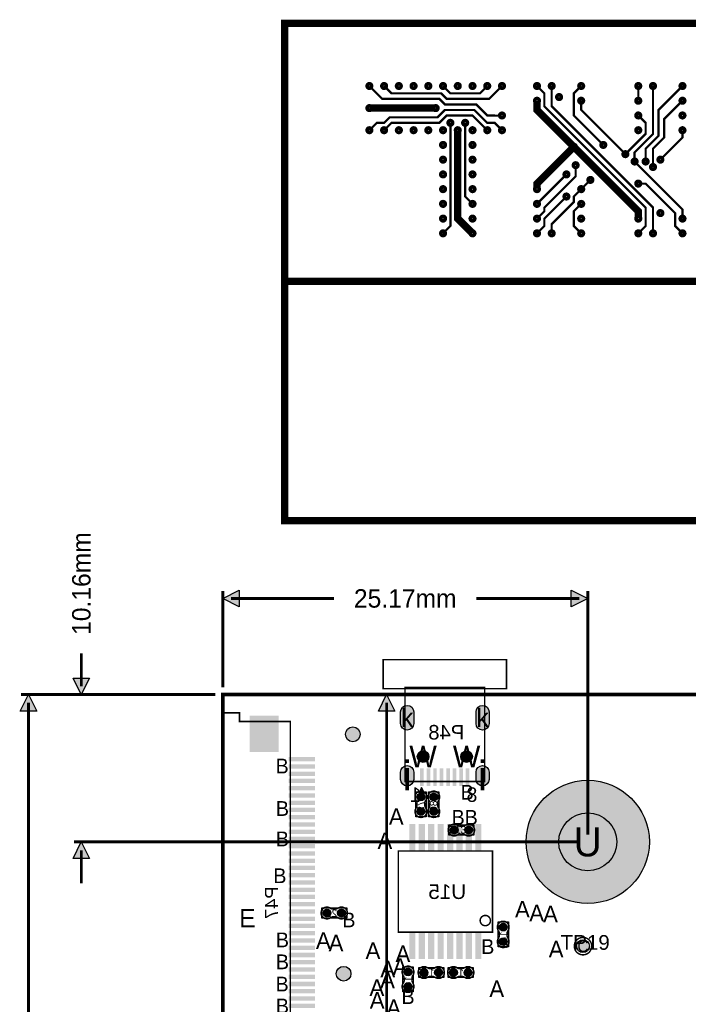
# Model space of a CAD drawing. Extents: x -14 to 190, y -123 to 238.
# Tile 25 of 28: x -14 to 32, y 149 to 217. Entities that reach past the tile are written whole.
import ezdxf
from ezdxf.enums import TextEntityAlignment as Align

# ---------------------------------------------------------------- set-up
doc = ezdxf.new("R2010")
doc.units = 0
doc.header["$MEASUREMENT"] = 0
for name, color, linetype in [('ASSEMBLY_OUTLINES_BTM', 191, 'CONTINUOUS'), ('ASSEMBLY_OUTLINES_TOP', 102, 'CONTINUOUS'), ('ASSEMBLY_REF_DES_BTM', 191, 'CONTINUOUS'), ('ASSEMBLY_REF_DES_TOP', 102, 'CONTINUOUS'), ('BOARD_OUTLINE', 10, 'CONTINUOUS'), ('DIM', 31, 'CONTINUOUS'), ('DRILL_DRAWING', 21, 'CONTINUOUS'), ('LOGO', 90, 'CONTINUOUS'), ('MOUNTING_HOLE_PADS_LAYER_7', 150, 'CONTINUOUS'), ('MOUNTING_HOLE_PADS_LAYER_8', 181, 'CONTINUOUS'), ('MOUNTING_HOLES_LAYER_TOP', 42, 'CONTINUOUS'), ('PART_PADS_LAYER_TOP', 150, 'CONTINUOUS'), ('PART_PADS_SMD_BTM', 181, 'CONTINUOUS'), ('PART_PADS_SMD_TOP', 150, 'CONTINUOUS')]:
    doc.layers.add(name, color=color, linetype=linetype)
doc.styles.add('ARIAL', font='ARIAL.TTF')
doc.styles.add('VERIBEST_GERBER_0', font='VBest0.ttf')
doc.styles.add('VERIBEST_GERBER_1', font='VBest1.ttf')

msp = doc.modelspace()

# ---------------------------------------------------------------- hatches: boundary and pattern name
at = {"layer": 'ASSEMBLY_OUTLINES_BTM'}
msp.add_hatch(color=256, dxfattribs=at).paths.add_polyline_path([(13.717, 163.602), (13.517, 163.202), (13.917, 163.202)], flags=0)
at = {"layer": 'ASSEMBLY_OUTLINES_TOP'}
msp.add_hatch(color=256, dxfattribs=at).paths.add_polyline_path([(11.303, 170), (11.872975, 168.860048), (10.733024, 168.860048)], flags=0)
at = {"layer": 'DIM'}
for points in [[(0, 176.63), (1.14, 177.2), (1.14, 176.06)], [(25.17, 176.63), (24.03, 176.06), (24.03, 177.2)], [(-9.75, 170), (-10.32, 171.14), (-9.18, 171.14)], [(-13.39, 170), (-12.820001, 168.86), (-13.96, 168.86)], [(-9.75, 159.83966), (-9.180001, 158.69966), (-10.32, 158.69966)]]:
    msp.add_hatch(color=256, dxfattribs=at).paths.add_polyline_path(points, flags=0)
at = {"layer": 'MOUNTING_HOLE_PADS_LAYER_7'}
h = msp.add_hatch(color=256, dxfattribs=at)
edge = h.paths.add_edge_path()
edge.add_arc((25.17, 159.84), 4.25, 0, 360)
at = {"layer": 'MOUNTING_HOLE_PADS_LAYER_8'}
h = msp.add_hatch(color=256, dxfattribs=at)
edge = h.paths.add_edge_path()
edge.add_arc((25.17, 159.84), 4.25, 0, 360)
at = {"layer": 'MOUNTING_HOLES_LAYER_TOP'}
h = msp.add_hatch(color=256, dxfattribs=at)
edge = h.paths.add_edge_path()
edge.add_arc((13.817, 165.722), 0.4, 0, 360)
h = msp.add_hatch(color=256, dxfattribs=at)
edge = h.paths.add_edge_path()
edge.add_arc((16.817, 165.722), 0.4, 0, 360)
h = msp.add_hatch(color=256, dxfattribs=at)
edge = h.paths.add_edge_path()
edge.add_arc((25.17, 159.84), 2, 0, 360)
at = {"layer": 'PART_PADS_LAYER_TOP'}
for points in [[(12.267, 168.802, -1), (13.167, 168.802), (13.167, 168.002, -1), (12.267, 168.002)], [(17.467, 168.802, -1), (18.367, 168.802), (18.367, 168.002, -1), (17.467, 168.002)], [(12.267, 164.652, -1), (13.167, 164.652), (13.167, 164.152, -1), (12.267, 164.152)], [(17.467, 164.652, -1), (18.367, 164.652), (18.367, 164.152, -1), (17.467, 164.152)]]:
    msp.add_hatch(color=256, dxfattribs=at).paths.add_polyline_path(points, flags=0)
h = msp.add_hatch(color=256, dxfattribs=at)
edge = h.paths.add_edge_path()
edge.add_arc((24.842, 152.654), 0.4445, 0, 360)
at = {"layer": 'PART_PADS_SMD_BTM'}
h = msp.add_hatch(color=256, dxfattribs=at)
edge = h.paths.add_edge_path()
edge.add_arc((8.97, 167.259), 0.508, 0, 360)
h = msp.add_hatch(color=256, dxfattribs=at)
edge = h.paths.add_edge_path()
edge.add_arc((13.666, 162.933), 0.2667, 0, 360)
h = msp.add_hatch(color=256, dxfattribs=at)
edge = h.paths.add_edge_path()
edge.add_arc((14.555, 162.933), 0.2667, 0, 360)
h = msp.add_hatch(color=256, dxfattribs=at)
edge = h.paths.add_edge_path()
edge.add_arc((13.666, 161.933), 0.2667, 0, 360)
h = msp.add_hatch(color=256, dxfattribs=at)
edge = h.paths.add_edge_path()
edge.add_arc((14.555, 161.933), 0.2667, 0, 360)
h = msp.add_hatch(color=256, dxfattribs=at)
edge = h.paths.add_edge_path()
edge.add_arc((7.190142, 154.94127), 0.2667, 0, 360)
h = msp.add_hatch(color=256, dxfattribs=at)
edge = h.paths.add_edge_path()
edge.add_arc((8.190142, 154.94127), 0.2667, 0, 360)
h = msp.add_hatch(color=256, dxfattribs=at)
edge = h.paths.add_edge_path()
edge.add_arc((19.339601, 153.963478), 0.2667, 0, 360)
h = msp.add_hatch(color=256, dxfattribs=at)
edge = h.paths.add_edge_path()
edge.add_arc((19.339601, 152.963478), 0.2667, 0, 360)
h = msp.add_hatch(color=256, dxfattribs=at)
edge = h.paths.add_edge_path()
edge.add_arc((12.777, 150.868), 0.2667, 0, 360)
h = msp.add_hatch(color=256, dxfattribs=at)
edge = h.paths.add_edge_path()
edge.add_arc((13.880522, 150.834601), 0.2667, 0, 360)
h = msp.add_hatch(color=256, dxfattribs=at)
edge = h.paths.add_edge_path()
edge.add_arc((14.880522, 150.834601), 0.2667, 0, 360)
h = msp.add_hatch(color=256, dxfattribs=at)
edge = h.paths.add_edge_path()
edge.add_arc((15.912522, 150.834601), 0.2667, 0, 360)
h = msp.add_hatch(color=256, dxfattribs=at)
edge = h.paths.add_edge_path()
edge.add_arc((16.912522, 150.834601), 0.2667, 0, 360)
h = msp.add_hatch(color=256, dxfattribs=at)
edge = h.paths.add_edge_path()
edge.add_arc((12.777, 149.868), 0.2667, 0, 360)
at = {"layer": 'PART_PADS_SMD_TOP'}
h = msp.add_hatch(color=256, dxfattribs=at)
edge = h.paths.add_edge_path()
edge.add_arc((15.96, 160.655), 0.2667, 0, 360)
h = msp.add_hatch(color=256, dxfattribs=at)
edge = h.paths.add_edge_path()
edge.add_arc((16.96, 160.655), 0.2667, 0, 360)
h = msp.add_hatch(color=256, dxfattribs=at)
edge = h.paths.add_edge_path()
edge.add_arc((8.335, 150.749), 0.508, 0, 360)

# ---------------------------------------------------------------- linework, layer by layer
at = {"layer": 'ASSEMBLY_OUTLINES_BTM', "const_width": 0.1}
for points in [[(11.067, 170.402), (11.067, 172.402), (19.567, 172.402), (19.567, 170.402)], [(12.567, 164.002), (12.567, 170.502), (18.067, 170.502), (18.067, 164.002)], [(0.058127, 142.842256), (0.058127, 168.742256), (1.158127, 168.742256), (1.158127, 168.142256), (4.658127, 168.142256), (4.658127, 143.442256), (1.158127, 143.442256), (1.158127, 142.842256)], [(12.106664, 153.616323), (12.106664, 159.216323), (18.606664, 159.216323), (18.606664, 153.616323)]]:
    msp.add_lwpolyline(points, close=True, dxfattribs=at)
at = {"layer": 'ASSEMBLY_OUTLINES_BTM', "const_width": 0.1016}
for points in [[(13.395744, 162.331654), (13.395744, 162.552126), (13.395236, 162.552634, 0.088782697), (13.326656, 162.70859), (13.327672, 162.70732, -1.875349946), (14.00255, 162.708082), (14.002804, 162.707828, 0.088801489), (13.934224, 162.551872), (13.933716, 162.551364), (13.933716, 162.330892), (13.935494, 162.32632, 0.081091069), (13.988326, 162.179762, -2.020315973), (13.341896, 162.179508), (13.341134, 162.18027, 0.081091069), (13.393966, 162.326828)], [(14.284744, 162.331654), (14.284744, 162.552126), (14.284236, 162.552634, 0.088782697), (14.215656, 162.70859), (14.216672, 162.70732, -1.875349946), (14.89155, 162.708082), (14.891804, 162.707828, 0.088801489), (14.823224, 162.551872), (14.822716, 162.551364), (14.822716, 162.330892), (14.824494, 162.32632, 0.081091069), (14.877326, 162.179762, -2.020315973), (14.230896, 162.179508), (14.230134, 162.18027, 0.081091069), (14.282966, 162.326828)], [(7.791488, 154.671014), (7.571016, 154.671014), (7.570508, 154.670506, 0.088782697), (7.414552, 154.601926), (7.415822, 154.602942, -1.875349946), (7.41506, 155.27782), (7.415314, 155.278074, 0.088801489), (7.57127, 155.209494), (7.571778, 155.208986), (7.79225, 155.208986), (7.796822, 155.210764, 0.081091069), (7.94338, 155.263596, -2.020315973), (7.943634, 154.617166), (7.942872, 154.616404, 0.081091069), (7.796314, 154.669236)], [(19.609857, 153.564824), (19.609857, 153.344352), (19.610365, 153.343844, 0.088782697), (19.678945, 153.187888), (19.677929, 153.189158, -1.875349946), (19.003051, 153.188396), (19.002797, 153.18865, 0.088801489), (19.071377, 153.344606), (19.071885, 153.345114), (19.071885, 153.565586), (19.070107, 153.570158, 0.081091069), (19.017275, 153.716716, -2.020315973), (19.663705, 153.71697), (19.664467, 153.716208, 0.081091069), (19.611635, 153.56965)], [(13.047256, 150.469346), (13.047256, 150.248874), (13.047764, 150.248366, 0.088782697), (13.116344, 150.09241), (13.115328, 150.09368, -1.875349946), (12.44045, 150.092918), (12.440196, 150.093172, 0.088801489), (12.508776, 150.249128), (12.509284, 150.249636), (12.509284, 150.470108), (12.507506, 150.47468, 0.081091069), (12.454674, 150.621238, -2.020315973), (13.101104, 150.621492), (13.101866, 150.62073, 0.081091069), (13.049034, 150.474172)], [(14.481868, 150.564345), (14.261396, 150.564345), (14.260888, 150.563837, 0.088782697), (14.104932, 150.495257), (14.106202, 150.496273, -1.875349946), (14.10544, 151.171151), (14.105694, 151.171405, 0.088801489), (14.26165, 151.102825), (14.262158, 151.102317), (14.48263, 151.102317), (14.487202, 151.104095, 0.081091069), (14.63376, 151.156927, -2.020315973), (14.634014, 150.510497), (14.633252, 150.509735, 0.081091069), (14.486694, 150.562567)], [(16.513868, 150.564345), (16.293396, 150.564345), (16.292888, 150.563837, 0.088782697), (16.136932, 150.495257), (16.138202, 150.496273, -1.875349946), (16.13744, 151.171151), (16.137694, 151.171405, 0.088801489), (16.29365, 151.102825), (16.294158, 151.102317), (16.51463, 151.102317), (16.519202, 151.104095, 0.081091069), (16.66576, 151.156927, -2.020315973), (16.666014, 150.510497), (16.665252, 150.509735, 0.081091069), (16.518694, 150.562567)]]:
    msp.add_lwpolyline(points, format="xyb", dxfattribs=at)
at = {"layer": 'ASSEMBLY_OUTLINES_BTM'}
for points in [[(13.3104, 161.5694), (13.3104, 163.2966), (14.0216, 163.2966), (14.0216, 161.5694)], [(13.717, 163.602), (13.517, 163.202), (13.917, 163.202)], [(14.1994, 161.5694), (14.1994, 163.2966), (14.9106, 163.2966), (14.9106, 161.5694)], [(6.826542, 154.58567), (6.826542, 155.29687), (8.553742, 155.29687), (8.553742, 154.58567)], [(18.984001, 152.599878), (18.984001, 154.327078), (19.695201, 154.327078), (19.695201, 152.599878)], [(12.4214, 149.5044), (12.4214, 151.2316), (13.1326, 151.2316), (13.1326, 149.5044)], [(13.516922, 150.479001), (13.516922, 151.190201), (15.244122, 151.190201), (15.244122, 150.479001)], [(15.548922, 150.479001), (15.548922, 151.190201), (17.276122, 151.190201), (17.276122, 150.479001)]]:
    msp.add_lwpolyline(points, close=True, dxfattribs=at)
for points in [[(13.393966, 162.326828), (13.395744, 162.331654)], [(13.395744, 162.552126), (13.395236, 162.552634)], [(13.934224, 162.551872), (13.933716, 162.551364)], [(13.933716, 162.330892), (13.935494, 162.32632)], [(14.00255, 162.708082), (14.002804, 162.707828)], [(14.282966, 162.326828), (14.284744, 162.331654)], [(14.284744, 162.552126), (14.284236, 162.552634)], [(14.823224, 162.551872), (14.822716, 162.551364)], [(14.822716, 162.330892), (14.824494, 162.32632)], [(14.89155, 162.708082), (14.891804, 162.707828)], [(13.341896, 162.179508), (13.341134, 162.18027)], [(14.230896, 162.179508), (14.230134, 162.18027)], [(7.41506, 155.27782), (7.415314, 155.278074)], [(7.57127, 155.209494), (7.571778, 155.208986)], [(7.79225, 155.208986), (7.796822, 155.210764)], [(7.571016, 154.671014), (7.570508, 154.670506)], [(7.796314, 154.669236), (7.791488, 154.671014)], [(7.943634, 154.617166), (7.942872, 154.616404)], [(19.071885, 153.565586), (19.070107, 153.570158)], [(19.611635, 153.56965), (19.609857, 153.564824)], [(19.663705, 153.71697), (19.664467, 153.716208)], [(19.003051, 153.188396), (19.002797, 153.18865)], [(19.071377, 153.344606), (19.071885, 153.345114)], [(19.609857, 153.344352), (19.610365, 153.343844)], [(14.10544, 151.171151), (14.105694, 151.171405)], [(14.26165, 151.102825), (14.262158, 151.102317)], [(14.48263, 151.102317), (14.487202, 151.104095)], [(16.13744, 151.171151), (16.137694, 151.171405)], [(16.29365, 151.102825), (16.294158, 151.102317)], [(16.51463, 151.102317), (16.519202, 151.104095)], [(12.44045, 150.092918), (12.440196, 150.093172)], [(12.509284, 150.470108), (12.507506, 150.47468)], [(12.508776, 150.249128), (12.509284, 150.249636)], [(13.049034, 150.474172), (13.047256, 150.469346)], [(13.047256, 150.248874), (13.047764, 150.248366)], [(13.101104, 150.621492), (13.101866, 150.62073)], [(14.261396, 150.564345), (14.260888, 150.563837)], [(14.486694, 150.562567), (14.481868, 150.564345)], [(14.634014, 150.510497), (14.633252, 150.509735)], [(16.293396, 150.564345), (16.292888, 150.563837)], [(16.518694, 150.562567), (16.513868, 150.564345)], [(16.666014, 150.510497), (16.665252, 150.509735)]]:
    msp.add_lwpolyline(points, dxfattribs=at)
at = {"layer": 'ASSEMBLY_OUTLINES_BTM', "const_width": 0.1016}
msp.add_lwpolyline([(17.753154, 154.416327, -1), (18.46029, 154.416327, -1)], format="xyb", close=True, dxfattribs=at)
at = {"layer": 'ASSEMBLY_OUTLINES_TOP', "const_width": 0.199898}
for points in [[(0.510032, 170), (11.813032, 170)], [(0.510032, 170), (36.197032, 170)], [(11.303, 169.430024), (11.303, 145.664169)]]:
    msp.add_lwpolyline(points, dxfattribs=at)
at = {"layer": 'ASSEMBLY_OUTLINES_TOP'}
for points in [[(11.303, 170), (11.872975, 168.860048), (10.733024, 168.860048)], [(15.5964, 160.2994), (15.5964, 161.0106), (17.3236, 161.0106), (17.3236, 160.2994)]]:
    msp.add_lwpolyline(points, close=True, dxfattribs=at)
at = {"layer": 'ASSEMBLY_OUTLINES_TOP', "const_width": 0.1016}
msp.add_lwpolyline([(16.561346, 160.925256), (16.340874, 160.925256), (16.340366, 160.925764, -0.088782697), (16.18441, 160.994344), (16.18568, 160.993328, 1.875349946), (16.184918, 160.31845), (16.185172, 160.318196, -0.088801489), (16.341128, 160.386776), (16.341636, 160.387284), (16.562108, 160.387284), (16.56668, 160.385506, -0.081091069), (16.713238, 160.332674, 2.020315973), (16.713492, 160.979104), (16.71273, 160.979866, -0.081091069), (16.566172, 160.927034)], format="xyb", dxfattribs=at)
at = {"layer": 'ASSEMBLY_OUTLINES_TOP'}
for points in [[(16.340874, 160.925256), (16.340366, 160.925764)], [(16.566172, 160.927034), (16.561346, 160.925256)], [(16.713492, 160.979104), (16.71273, 160.979866)], [(16.184918, 160.31845), (16.185172, 160.318196)], [(16.341128, 160.386776), (16.341636, 160.387284)], [(16.562108, 160.387284), (16.56668, 160.385506)]]:
    msp.add_lwpolyline(points, dxfattribs=at)
at = {"layer": 'ASSEMBLY_OUTLINES_TOP', "const_width": 0.1}
msp.add_lwpolyline([(24.242, 152.654, -1), (25.442, 152.654, -1)], format="xyb", close=True, dxfattribs=at)
at = {"layer": 'BOARD_OUTLINE', "const_width": 0.25}
msp.add_lwpolyline([(0, 0), (0, 170), (189, 170), (189, 0)], close=True, dxfattribs=at)
at = {"layer": 'DIM', "const_width": 0.2}
for points in [[(0, 170.51), (0, 177.14)], [(25.17, 160.35), (25.17, 177.14)], [(0.57, 176.63), (7.679066, 176.63)], [(17.490934, 176.63), (24.6, 176.63)], [(-9.75, 170.57), (-9.75, 172.85)], [(-0.51, 170), (-13.9, 170)], [(-0.51, 170), (-10.26, 170)], [(-13.39, 169.43), (-13.39, 88.569001)], [(24.65966, 159.83966), (-10.26, 159.83966)], [(-9.75, 159.26966), (-9.75, 156.98966)]]:
    msp.add_lwpolyline(points, dxfattribs=at)
at = {"layer": 'DIM'}
for points in [[(0, 176.63), (1.14, 177.2), (1.14, 176.06)], [(25.17, 176.63), (24.03, 176.06), (24.03, 177.2)], [(-9.75, 170), (-10.32, 171.14), (-9.18, 171.14)], [(-13.39, 170), (-12.820001, 168.86), (-13.96, 168.86)], [(-9.75, 159.83966), (-9.180001, 158.69966), (-10.32, 158.69966)]]:
    msp.add_lwpolyline(points, close=True, dxfattribs=at)
at = {"layer": 'LOGO', "const_width": 0.508}
msp.add_lwpolyline([(4.271, 181.991), (4.271, 216.281), (136.351, 216.281), (136.351, 181.991)], close=True, dxfattribs=at)
at = {"layer": 'LOGO', "const_width": 0.254}
for points in [[(9.9606, 211.963, -1), (10.2654, 211.963, -1)], [(10.9766, 211.963, -1), (11.2814, 211.963, -1)], [(11.9926, 211.963, -1), (12.2974, 211.963, -1)], [(13.0086, 211.963, -1), (13.3134, 211.963, -1)], [(14.0246, 211.963, -1), (14.3294, 211.963, -1)], [(15.0406, 211.963, -1), (15.3454, 211.963, -1)], [(16.0566, 211.963, -1), (16.3614, 211.963, -1)], [(17.0726, 211.963, -1), (17.3774, 211.963, -1)], [(18.0886, 211.963, -1), (18.3934, 211.963, -1)], [(19.1046, 211.963, -1), (19.4094, 211.963, -1)], [(21.5176, 211.963, -1), (21.8224, 211.963, -1)], [(22.5336, 211.963, -1), (22.8384, 211.963, -1)], [(24.5656, 211.963, -1), (24.8704, 211.963, -1)], [(28.5026, 211.963, -1), (28.8074, 211.963, -1)], [(29.5186, 211.963, -1), (29.8234, 211.963, -1)], [(31.5506, 211.963, -1), (31.8554, 211.963, -1)], [(21.5176, 210.947, -1), (21.8224, 210.947, -1)], [(23.0416, 211.201, -1), (23.3464, 211.201, -1)], [(24.5656, 210.947, -1), (24.8704, 210.947, -1)], [(28.5026, 210.947, -1), (28.8074, 210.947, -1)], [(31.5506, 210.947, -1), (31.8554, 210.947, -1)], [(9.9606, 210.439, -1), (10.2654, 210.439, -1)], [(14.5326, 210.439, -1), (14.8374, 210.439, -1)], [(19.1046, 209.931, -1), (19.4094, 209.931, -1)], [(28.5026, 209.931, -1), (28.8074, 209.931, -1)], [(31.5506, 209.931, -1), (31.8554, 209.931, -1)], [(9.9606, 208.915, -1), (10.2654, 208.915, -1)], [(10.9766, 208.915, -1), (11.2814, 208.915, -1)], [(11.9926, 208.915, -1), (12.2974, 208.915, -1)], [(13.0086, 208.915, -1), (13.3134, 208.915, -1)], [(14.0246, 208.915, -1), (14.3294, 208.915, -1)], [(15.0406, 208.915, -1), (15.3454, 208.915, -1)], [(15.5486, 209.423, -1), (15.8534, 209.423, -1)], [(16.0566, 208.915, -1), (16.3614, 208.915, -1)], [(16.5646, 209.423, -1), (16.8694, 209.423, -1)], [(17.0726, 208.915, -1), (17.3774, 208.915, -1)], [(18.0886, 208.915, -1), (18.3934, 208.915, -1)], [(19.1046, 208.915, -1), (19.4094, 208.915, -1)], [(28.5026, 208.915, -1), (28.8074, 208.915, -1)], [(31.5506, 208.915, -1), (31.8554, 208.915, -1)], [(15.0406, 207.899, -1), (15.3454, 207.899, -1)], [(17.0726, 207.899, -1), (17.3774, 207.899, -1)], [(24.0576, 207.772, -1), (24.3624, 207.772, -1)], [(26.0896, 207.899, -1), (26.3944, 207.899, -1)], [(15.0406, 206.883, -1), (15.3454, 206.883, -1)], [(17.0726, 206.883, -1), (17.3774, 206.883, -1)], [(27.6136, 207.264, -1), (27.9184, 207.264, -1)], [(30.0266, 206.883, -1), (30.3314, 206.883, -1)], [(24.1846, 206.502, -1), (24.4894, 206.502, -1)], [(28.2486, 206.756, -1), (28.5534, 206.756, -1)], [(29.0106, 206.756, -1), (29.3154, 206.756, -1)], [(29.5186, 206.375, -1), (29.8234, 206.375, -1)], [(15.0406, 205.867, -1), (15.3454, 205.867, -1)], [(17.0726, 205.867, -1), (17.3774, 205.867, -1)], [(23.5496, 205.867, -1), (23.8544, 205.867, -1)], [(25.2006, 205.486, -1), (25.5054, 205.486, -1)], [(15.0406, 204.851, -1), (15.3454, 204.851, -1)], [(17.0726, 204.851, -1), (17.3774, 204.851, -1)], [(21.5176, 204.851, -1), (21.8224, 204.851, -1)], [(24.5656, 204.851, -1), (24.8704, 204.851, -1)], [(28.5026, 205.232, -1), (28.8074, 205.232, -1)], [(23.5496, 204.343, -1), (23.8544, 204.343, -1)], [(15.0406, 203.835, -1), (15.3454, 203.835, -1)], [(17.0726, 203.835, -1), (17.3774, 203.835, -1)], [(21.5176, 203.835, -1), (21.8224, 203.835, -1)], [(24.5656, 203.835, -1), (24.8704, 203.835, -1)], [(15.0406, 202.819, -1), (15.3454, 202.819, -1)], [(17.0726, 202.819, -1), (17.3774, 202.819, -1)], [(21.5176, 202.819, -1), (21.8224, 202.819, -1)], [(24.5656, 202.819, -1), (24.8704, 202.819, -1)], [(28.5026, 202.819, -1), (28.8074, 202.819, -1)], [(30.0266, 203.2, -1), (30.3314, 203.2, -1)], [(31.5506, 202.819, -1), (31.8554, 202.819, -1)], [(15.0406, 201.803, -1), (15.3454, 201.803, -1)], [(17.0726, 201.803, -1), (17.3774, 201.803, -1)], [(21.5176, 201.803, -1), (21.8224, 201.803, -1)], [(22.5336, 201.803, -1), (22.8384, 201.803, -1)], [(24.5656, 201.803, -1), (24.8704, 201.803, -1)], [(28.5026, 201.803, -1), (28.8074, 201.803, -1)], [(29.5186, 201.803, -1), (29.8234, 201.803, -1)], [(31.5506, 201.803, -1), (31.8554, 201.803, -1)]]:
    msp.add_lwpolyline(points, format="xyb", close=True, dxfattribs=at)
at = {"layer": 'LOGO'}
for points, const_width in [([(19.240586, 209.913034), (18.241, 209.931), (17.479, 210.693), (15.32, 210.693), (14.939, 211.074), (11.002, 211.074), (10.113, 211.963)], 0.1524), ([(11.129, 211.963), (11.637, 211.455), (15.066, 211.455), (15.447, 211.074), (18.368, 211.074), (19.257, 211.963)], 0.1524), ([(18.241, 211.963), (17.733, 211.455), (15.701, 211.455), (15.193, 211.963)], 0.1524), ([(28.655, 201.803), (29.163, 202.311), (29.163, 203.581), (22.178, 210.566), (22.178, 211.455), (21.67, 211.963)], 0.1524), ([(29.671, 201.803), (29.671, 203.581), (22.686, 210.566), (22.686, 211.963)], 0.1524), ([(24.718, 211.963), (24.21, 211.455), (24.21, 209.931), (26.242, 207.899)], 0.1524), ([(29.671, 211.963), (29.671, 208.661), (28.401, 207.391), (28.401, 206.756)], 0.1524), ([(28.655, 211.963), (28.655, 210.947)], 0.1524), ([(31.703, 211.963), (30.052, 210.312), (30.052, 208.534), (29.163, 207.645), (29.163, 206.756)], 0.1524), ([(14.685, 210.439), (10.113, 210.439)], 0.508), ([(28.655, 202.946), (28.655, 203.327), (21.67, 210.312), (21.67, 210.82)], 0.508), ([(24.718, 210.947), (24.718, 210.312), (27.766, 207.264)], 0.1524), ([(31.703, 210.947), (30.433, 209.677), (30.433, 208.407), (29.671, 207.645), (29.671, 206.375)], 0.1524), ([(10.113, 208.915), (10.621, 209.423), (11.129, 209.423), (11.51, 209.804), (14.812, 209.804), (15.32, 210.312), (17.352, 210.312), (18.241, 209.423), (18.749, 209.423), (19.257, 208.915)], 0.1524), ([(18.241, 208.915), (17.225, 209.931), (15.447, 209.931), (14.939, 209.423), (11.637, 209.423), (11.129, 208.915)], 0.1524), ([(28.655, 209.931), (29.163, 209.423), (29.163, 208.661), (27.766, 207.264)], 0.1524), ([(15.177905, 201.797509), (15.701, 202.311), (15.701, 209.423)], 0.1524), ([(17.225, 201.803), (16.209, 202.819), (16.209, 208.915)], 0.508), ([(17.225, 203.835), (16.717, 204.343), (16.717, 209.423)], 0.1524), ([(31.703, 208.915), (31.703, 208.407), (30.179, 206.883)], 0.1524), ([(21.67, 204.978), (21.67, 205.232), (24.083, 207.645)], 0.508), ([(21.67, 202.819), (22.178, 203.327), (22.178, 203.581), (24.337, 205.74), (24.337, 206.375)], 0.1524), ([(28.401, 206.756), (31.703, 203.454), (31.703, 202.819)], 0.1524), ([(21.67, 203.835), (23.575, 205.74)], 0.1524), ([(24.718, 204.851), (25.353, 205.486)], 0.1524), ([(31.703, 201.803), (31.195, 202.311), (31.195, 203.2), (29.163, 205.232), (28.655, 205.232)], 0.1524), ([(24.718, 204.851), (24.21, 204.343), (24.21, 203.962), (22.686, 202.438), (22.686, 201.803)], 0.1524), ([(21.67, 201.803), (22.178, 202.311), (22.178, 202.819), (23.575, 204.216)], 0.1524), ([(24.718, 201.803), (24.21, 202.311), (24.21, 203.327), (24.718, 203.835)], 0.1524), ([(74.121, 198.501), (4.271, 198.501)], 0.508)]:
    msp.add_lwpolyline(points, dxfattribs=dict(at, const_width=const_width))
at = {"layer": 'MOUNTING_HOLE_PADS_LAYER_7'}
msp.add_circle((25.17, 159.84), 4.25, dxfattribs=at)
at = {"layer": 'MOUNTING_HOLE_PADS_LAYER_8'}
msp.add_circle((25.17, 159.84), 4.25, dxfattribs=at)
at = {"layer": 'MOUNTING_HOLES_LAYER_TOP'}
for centre, radius in [((13.817, 165.722), 0.4), ((16.817, 165.722), 0.4), ((25.17, 159.84), 2)]:
    msp.add_circle(centre, radius, dxfattribs=at)
at = {"layer": 'PART_PADS_LAYER_TOP'}
for points in [[(12.267, 168.802, -1), (13.167, 168.802), (13.167, 168.002, -1), (12.267, 168.002)], [(17.467, 168.802, -1), (18.367, 168.802), (18.367, 168.002, -1), (17.467, 168.002)], [(12.267, 164.652, -1), (13.167, 164.652), (13.167, 164.152, -1), (12.267, 164.152)], [(17.467, 164.652, -1), (18.367, 164.652), (18.367, 164.152, -1), (17.467, 164.152)]]:
    msp.add_lwpolyline(points, format="xyb", close=True, dxfattribs=at)
msp.add_circle((24.842, 152.654), 0.4445, dxfattribs=at)
at = {"layer": 'PART_PADS_SMD_BTM'}
for centre, radius in [((8.97, 167.259), 0.508), ((13.666, 162.933), 0.2667), ((14.555, 162.933), 0.2667), ((13.666, 161.933), 0.2667), ((14.555, 161.933), 0.2667), ((7.190142, 154.94127), 0.2667), ((8.190142, 154.94127), 0.2667), ((19.339601, 153.963478), 0.2667), ((19.339601, 152.963478), 0.2667), ((12.777, 150.868), 0.2667), ((13.880522, 150.834601), 0.2667), ((14.880522, 150.834601), 0.2667), ((15.912522, 150.834601), 0.2667), ((16.912522, 150.834601), 0.2667), ((12.777, 149.868), 0.2667)]:
    msp.add_circle(centre, radius, dxfattribs=at)
for points in [[(1.858127, 166.042256), (3.858127, 166.042256), (1.858127, 168.542256), (3.858127, 168.542256)], [(4.558127, 165.392256), (6.358127, 165.392256), (4.558127, 165.692256), (6.358127, 165.692256)], [(4.558127, 164.892256), (6.358127, 164.892256), (4.558127, 165.192256), (6.358127, 165.192256)], [(4.558127, 164.392256), (6.358127, 164.392256), (4.558127, 164.692256), (6.358127, 164.692256)], [(13.612, 163.702), (13.862, 163.702), (13.612, 164.902), (13.862, 164.902)], [(14.062, 163.702), (14.312, 163.702), (14.062, 164.902), (14.312, 164.902)], [(14.512, 163.702), (14.762, 163.702), (14.512, 164.902), (14.762, 164.902)], [(14.962, 163.702), (15.212, 163.702), (14.962, 164.902), (15.212, 164.902)], [(15.412, 163.702), (15.662, 163.702), (15.412, 164.902), (15.662, 164.902)], [(15.862, 163.702), (16.112, 163.702), (15.862, 164.902), (16.112, 164.902)], [(16.312, 163.702), (16.562, 163.702), (16.312, 164.902), (16.562, 164.902)], [(16.762, 163.702), (17.012, 163.702), (16.762, 164.902), (17.012, 164.902)], [(4.558127, 163.892256), (6.358127, 163.892256), (4.558127, 164.192256), (6.358127, 164.192256)], [(4.558127, 163.392256), (6.358127, 163.392256), (4.558127, 163.692256), (6.358127, 163.692256)], [(4.558127, 162.892256), (6.358127, 162.892256), (4.558127, 163.192256), (6.358127, 163.192256)], [(4.558127, 162.392256), (6.358127, 162.392256), (4.558127, 162.692256), (6.358127, 162.692256)], [(4.558127, 161.892256), (6.358127, 161.892256), (4.558127, 162.192256), (6.358127, 162.192256)], [(4.558127, 161.392256), (6.358127, 161.392256), (4.558127, 161.692256), (6.358127, 161.692256)], [(4.558127, 160.892256), (6.358127, 160.892256), (4.558127, 161.192256), (6.358127, 161.192256)], [(12.860764, 159.163823), (13.292564, 159.163823), (12.860764, 161.068823), (13.292564, 161.068823)], [(13.510764, 159.163823), (13.942564, 159.163823), (13.510764, 161.068823), (13.942564, 161.068823)], [(14.160764, 159.163823), (14.592564, 159.163823), (14.160764, 161.068823), (14.592564, 161.068823)], [(14.810764, 159.163823), (15.242564, 159.163823), (14.810764, 161.068823), (15.242564, 161.068823)], [(15.460764, 159.163823), (15.892564, 159.163823), (15.460764, 161.068823), (15.892564, 161.068823)], [(16.110764, 159.163823), (16.542564, 159.163823), (16.110764, 161.068823), (16.542564, 161.068823)], [(16.760764, 159.163823), (17.192564, 159.163823), (16.760764, 161.068823), (17.192564, 161.068823)], [(17.410764, 159.163823), (17.842564, 159.163823), (17.410764, 161.068823), (17.842564, 161.068823)], [(4.558127, 160.392256), (6.358127, 160.392256), (4.558127, 160.692256), (6.358127, 160.692256)], [(4.558127, 159.892256), (6.358127, 159.892256), (4.558127, 160.192256), (6.358127, 160.192256)], [(4.558127, 159.392256), (6.358127, 159.392256), (4.558127, 159.692256), (6.358127, 159.692256)], [(4.558127, 158.892256), (6.358127, 158.892256), (4.558127, 159.192256), (6.358127, 159.192256)], [(4.558127, 158.392256), (6.358127, 158.392256), (4.558127, 158.692256), (6.358127, 158.692256)], [(4.558127, 157.892256), (6.358127, 157.892256), (4.558127, 158.192256), (6.358127, 158.192256)], [(4.558127, 157.392256), (6.358127, 157.392256), (4.558127, 157.692256), (6.358127, 157.692256)], [(4.558127, 156.892256), (6.358127, 156.892256), (4.558127, 157.192256), (6.358127, 157.192256)], [(4.558127, 156.392256), (6.358127, 156.392256), (4.558127, 156.692256), (6.358127, 156.692256)], [(4.558127, 155.892256), (6.358127, 155.892256), (4.558127, 156.192256), (6.358127, 156.192256)], [(4.558127, 155.392256), (6.358127, 155.392256), (4.558127, 155.692256), (6.358127, 155.692256)], [(4.558127, 154.892256), (6.358127, 154.892256), (4.558127, 155.192256), (6.358127, 155.192256)], [(4.558127, 154.392256), (6.358127, 154.392256), (4.558127, 154.692256), (6.358127, 154.692256)], [(4.558127, 153.892256), (6.358127, 153.892256), (4.558127, 154.192256), (6.358127, 154.192256)], [(4.558127, 153.392256), (6.358127, 153.392256), (4.558127, 153.692256), (6.358127, 153.692256)], [(12.860764, 151.763823), (13.292564, 151.763823), (12.860764, 153.668823), (13.292564, 153.668823)], [(13.510764, 151.763823), (13.942564, 151.763823), (13.510764, 153.668823), (13.942564, 153.668823)], [(14.160764, 151.763823), (14.592564, 151.763823), (14.160764, 153.668823), (14.592564, 153.668823)], [(14.810764, 151.763823), (15.242564, 151.763823), (14.810764, 153.668823), (15.242564, 153.668823)], [(15.460764, 151.763823), (15.892564, 151.763823), (15.460764, 153.668823), (15.892564, 153.668823)], [(16.110764, 151.763823), (16.542564, 151.763823), (16.110764, 153.668823), (16.542564, 153.668823)], [(16.760764, 151.763823), (17.192564, 151.763823), (16.760764, 153.668823), (17.192564, 153.668823)], [(17.410764, 151.763823), (17.842564, 151.763823), (17.410764, 153.668823), (17.842564, 153.668823)], [(4.558127, 152.892256), (6.358127, 152.892256), (4.558127, 153.192256), (6.358127, 153.192256)], [(4.558127, 152.392256), (6.358127, 152.392256), (4.558127, 152.692256), (6.358127, 152.692256)], [(4.558127, 151.892256), (6.358127, 151.892256), (4.558127, 152.192256), (6.358127, 152.192256)], [(4.558127, 151.392256), (6.358127, 151.392256), (4.558127, 151.692256), (6.358127, 151.692256)], [(4.558127, 150.892256), (6.358127, 150.892256), (4.558127, 151.192256), (6.358127, 151.192256)], [(4.558127, 150.392256), (6.358127, 150.392256), (4.558127, 150.692256), (6.358127, 150.692256)], [(4.558127, 149.892256), (6.358127, 149.892256), (4.558127, 150.192256), (6.358127, 150.192256)], [(4.558127, 149.392256), (6.358127, 149.392256), (4.558127, 149.692256), (6.358127, 149.692256)], [(4.558127, 148.892256), (6.358127, 148.892256), (4.558127, 149.192256), (6.358127, 149.192256)], [(4.558127, 148.392256), (6.358127, 148.392256), (4.558127, 148.692256), (6.358127, 148.692256)]]:
    msp.add_solid(points, dxfattribs=at)
at = {"layer": 'PART_PADS_SMD_TOP'}
for centre, radius in [((15.96, 160.655), 0.2667), ((16.96, 160.655), 0.2667), ((8.335, 150.749), 0.508)]:
    msp.add_circle(centre, radius, dxfattribs=at)

# ---------------------------------------------------------------- texts
at = {"layer": 'ASSEMBLY_OUTLINES_BTM', "style": 'VERIBEST_GERBER_0', "text_generation_flag": 2}
for s, p in [('1', (13.287, 163.102)), ('8', (17.187, 163.102))]:
    msp.add_text(s, height=1, dxfattribs=at).set_placement(p, align=Align.MIDDLE_CENTER)
at = {"layer": 'ASSEMBLY_REF_DES_BTM', "style": 'ARIAL', "text_generation_flag": 2}
for s, height, p in [('P48', 1, (15.417, 167.402)), ('U15', 1.016, (15.480617, 156.413276)), ('C214', 0.508, (7.567638, 154.920442)), ('C139', 0.508, (14.258018, 150.813773)), ('C140', 0.508, (16.290018, 150.813773))]:
    msp.add_text(s, height=height, dxfattribs=at).set_placement(p, align=Align.MIDDLE_CENTER)
for s, height, p in [('R79', 0.508, (13.645172, 162.555504)), ('R80', 0.508, (14.534172, 162.555504)), ('P47', 0.9, (3.358127, 155.642256)), ('C142', 0.508, (19.360429, 153.340974)), ('C141', 0.508, (12.797828, 150.245496))]:
    msp.add_text(s, height=height, rotation=90, dxfattribs=at).set_placement(p, align=Align.MIDDLE_CENTER)
at = {"layer": 'ASSEMBLY_REF_DES_TOP', "style": 'ARIAL'}
for s, height, p in [('C131', 0.508, (16.337496, 160.675828)), ('TP19', 1.016, (24.992622, 152.908))]:
    msp.add_text(s, height=height, dxfattribs=at).set_placement(p, align=Align.MIDDLE_CENTER)
at = {"layer": 'DIM', "style": 'VERIBEST_GERBER_1'}
msp.add_text('10.16mm', height=1.27, rotation=90, dxfattribs=at).set_placement((-9.75, 177.653834), align=Align.MIDDLE_CENTER)
msp.add_text('25.17mm', height=1.27, dxfattribs=at).set_placement((12.585, 176.63), align=Align.MIDDLE_CENTER)
at = {"layer": 'DRILL_DRAWING', "style": 'VERIBEST_GERBER_0'}
for s, height, p in [('k', 1.27, (12.717, 168.402)), ('k', 1.27, (17.917, 168.402)), ('W', 1.5, (13.817, 165.722)), ('W', 1.5, (16.817, 165.722)), ('B', 1.016, (4.096528, 165.071848)), ('i', 2.032, (12.717, 164.402)), ('i', 2.032, (17.917, 164.402)), ('B', 1.016, (16.860912, 163.261337)), ('B', 1.016, (4.115926, 162.14275)), ('A', 1.143, (11.967628, 161.590599)), ('B', 1.016, (16.234255, 161.534054)), ('B', 1.016, (17.137659, 161.534054)), ('B', 1.016, (4.115926, 160.047766)), ('A', 1.143, (11.181837, 159.915587)), ('U', 2, (25.17, 159.84)), ('B', 1.016, (3.941344, 157.506628)), ('A', 1.143, (20.663099, 155.199616)), ('A', 1.143, (21.649979, 154.936448)), ('E', 1.27, (1.700237, 154.578841)), ('B', 1.016, (8.701948, 154.462177)), ('A', 1.143, (22.602623, 154.865739)), ('B', 1.016, (4.115926, 153.083884)), ('A', 1.143, (6.939534, 153.036179)), ('A', 1.143, (7.811229, 152.872224)), ('A', 1.143, (10.359692, 152.344967)), ('B', 1.016, (18.275242, 152.619985)), ('A', 1.143, (22.989261, 152.451475)), ('C', 0.8, (24.842, 152.654)), ('A', 1.143, (12.424428, 152.128535)), ('B', 1.016, (4.115926, 151.57084)), ('A', 1.143, (11.382924, 151.084199)), ('A', 1.143, (12.232548, 151.239535)), ('A', 1.143, (11.364652, 150.316775)), ('B', 1.016, (4.096528, 150.038398)), ('A', 1.143, (10.630153, 149.796097)), ('A', 1.143, (18.896369, 149.714995)), ('A', 1.143, (10.649754, 148.914052)), ('B', 1.016, (12.777, 149.1695)), ('B', 1.016, (4.115926, 148.525354)), ('A', 1.143, (11.792549, 148.411661))]:
    msp.add_text(s, height=height, dxfattribs=at).set_placement(p, align=Align.MIDDLE_CENTER)

doc.saveas('drawing.dxf')
